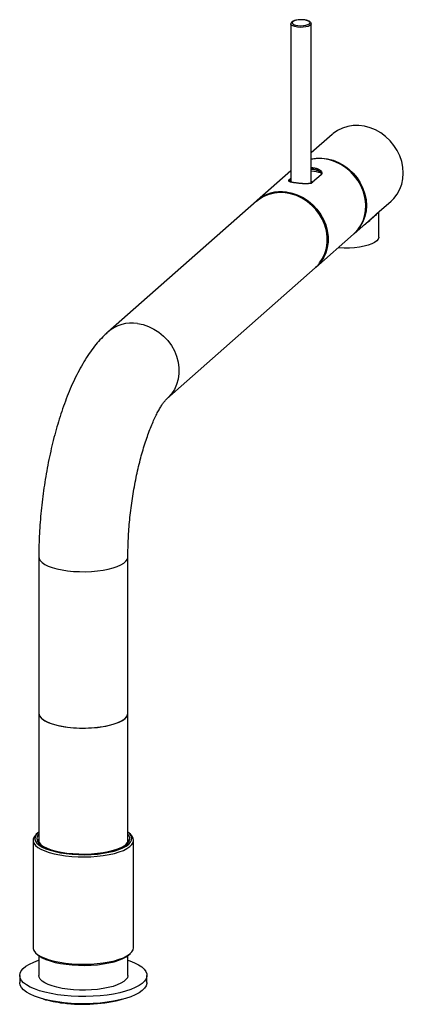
# Paper-space layout '_Dimetric' of a CAD drawing. Header units: millimetres. Extents: x -25 to 126, y -9 to 379.
import ezdxf

# ---------------------------------------------------------------- set-up
doc = ezdxf.new("R2010")
doc.units = ezdxf.units.MM

psp = doc.layouts.new('_Dimetric')

# ---------------------------------------------------------------- linework, layer by layer
at = {"color": 7, "linetype": 'Continuous', "lineweight": 25}
for p, q in [((81.51, 376.87), (81.51, 314.74)), ((89.51, 314.32), (89.51, 376.87)), ((97.74, 333.45), (89.51, 326.19)), ((81.51, 319.13), (68.22, 307.42)), ((89.95, 314.57), (93.31, 317.53)), ((93.4, 317.57), (90.04, 314.61)), ((93.31, 317.53), (93.4, 317.57)), ((80.97, 315.75), (81.51, 316.22)), ((80.97, 315.75), (81.06, 315.69)), ((81.51, 315.41), (80.98, 314.94)), ((81.51, 316.08), (81.06, 315.69)), ((81.06, 315.69), (81.06, 315.13)), ((81.06, 315.13), (81.51, 315.52)), ((90.04, 314.61), (89.95, 314.57)), ((67.97, 307.2), (9.64, 255.75)), ((116.26, 303.12), (120.89, 307.2)), ((116.13, 293.09), (116.13, 302.76)), ((106.4, 294.42), (113.14, 300.36)), ((91.37, 281.17), (106.15, 294.2)), ((32.79, 229.5), (91.12, 280.95)), ((-17.5, 167.35), (-17.5, 55.91)), ((17.5, 55.91), (17.5, 167.35)), ((-17.82, 58.86), (-18.47, 58.28)), ((18.47, 58.28), (17.82, 58.86)), ((-19.75, 55.96), (-19.75, 13.77)), ((19.75, 13.77), (19.75, 55.96)), ((-18.47, 11.44), (-17.82, 10.86)), ((-17.5, 10.6), (-17.5, 2.83)), ((17.5, 2.83), (17.5, 10.6)), ((17.82, 10.86), (18.47, 11.44)), ((-25, 2.83), (-25, 0)), ((25, 0), (25, 2.83))]:
    psp.add_line(p, q, dxfattribs=at)
at = {"color": 8, "linetype": 'Continuous', "lineweight": 25}
psp.add_line((81.51, 314.97), (81.31, 314.79), dxfattribs=at)
at = {"color": 8, "linetype": 'Continuous', "lineweight": 25, "flags": 128}
for points in [[(84.09, 375.63), (83.1, 375.81), (82.29, 376.08), (81.75, 376.41), (81.52, 376.78), (81.51, 376.87)], [(89.51, 376.87), (89.41, 376.58), (89.01, 376.23), (88.32, 375.93), (87.41, 375.7), (86.34, 375.57), (85.2, 375.54), (84.09, 375.63)], [(21.21, 259.12), (23.44, 258.69), (25.63, 257.96), (27.73, 256.94), (29.72, 255.65), (31.54, 254.12), (33.18, 252.38), (34.59, 250.46), (35.75, 248.38), (36.64, 246.21), (37.24, 243.96), (37.54, 241.69), (37.54, 239.44), (37.24, 237.25), (36.64, 235.16), (35.75, 233.2), (34.59, 231.43), (33.18, 229.86), (32.83, 229.54)], [(-17.5, 167.35), (-17.38, 166.67), (-16.94, 165.89), (-16.19, 165.13), (-15.13, 164.42), (-13.79, 163.76), (-12.2, 163.17), (-10.37, 162.65), (-8.36, 162.22), (-6.19, 161.89)], [(-6.19, 161.89), (-3.9, 161.66), (-1.54, 161.54), (0.85, 161.52), (3.22, 161.61), (5.53, 161.81), (7.74, 162.12), (9.81, 162.52), (11.69, 163.01), (13.35, 163.58), (14.77, 164.22), (15.91, 164.92), (16.75, 165.66), (17.29, 166.44), (17.5, 167.23), (17.5, 167.35)]]:
    psp.add_lwpolyline(points, dxfattribs=at)
at = {"color": 7, "linetype": 'Continuous', "lineweight": 25, "flags": 128}
for points in [[(84.27, 376.25), (85.34, 376.18), (86.43, 376.22), (87.43, 376.37), (88.24, 376.62), (88.78, 376.93), (89, 377.29), (88.88, 377.65), (88.43, 377.99), (87.7, 378.26), (86.74, 378.44), (85.67, 378.51), (84.58, 378.47), (83.59, 378.32), (82.78, 378.07), (82.23, 377.76), (82.01, 377.4), (82.13, 377.04), (82.58, 376.7), (83.32, 376.43), (84.27, 376.25)], [(120.89, 307.2), (122.02, 308.31), (123.31, 309.99), (124.33, 311.86), (125.08, 313.89), (125.54, 316.04), (125.69, 318.26), (125.54, 320.53), (125.08, 322.79), (124.33, 325.01), (123.31, 327.14), (122.02, 329.14), (120.49, 330.98), (118.76, 332.62), (116.85, 334.03), (114.8, 335.18), (112.65, 336.06), (110.44, 336.65), (108.2, 336.93), (105.99, 336.9), (103.84, 336.56), (101.79, 335.93), (99.88, 335), (98.15, 333.79), (97.74, 333.45)], [(89.51, 323.82), (91.49, 324.12), (93.71, 324.14), (95.94, 323.86), (98.15, 323.28), (100.3, 322.4), (102.35, 321.24), (104.26, 319.83), (106, 318.19), (107.52, 316.36), (108.81, 314.35), (109.84, 312.22), (110.59, 310.01), (111.04, 307.75), (111.19, 305.48), (111.04, 303.25), (110.59, 301.11), (109.84, 299.08), (108.81, 297.21), (107.52, 295.53), (106.27, 294.31)], [(106.15, 294.2), (106.54, 294.56), (107.95, 296.13), (109.11, 297.9), (110, 299.86), (110.6, 301.95), (110.91, 304.14), (110.91, 306.39), (110.6, 308.66), (110, 310.91), (109.11, 313.08), (107.95, 315.15), (106.54, 317.08), (104.91, 318.82), (103.08, 320.35), (101.1, 321.64), (98.99, 322.66), (96.8, 323.39), (94.58, 323.82), (92.35, 323.95), (90.16, 323.77), (89.51, 323.65)], [(67.97, 307.2), (69.16, 308.13), (70.99, 309.21), (72.98, 310.01), (75.1, 310.51), (77.3, 310.7), (79.55, 310.57), (81.79, 310.13), (84, 309.39), (86.12, 308.36), (88.11, 307.06), (89.94, 305.51), (91.58, 303.75), (92.99, 301.8), (94.14, 299.71), (95.02, 297.51), (95.61, 295.24), (95.89, 292.96), (95.87, 290.69), (95.53, 288.49), (94.9, 286.4), (93.97, 284.45), (92.77, 282.68), (91.32, 281.12), (91.12, 280.95)], [(92.46, 282.46), (92.83, 282.93), (94, 284.71), (94.9, 286.67), (95.5, 288.77), (95.8, 290.97), (95.79, 293.22), (95.48, 295.5), (94.86, 297.75), (93.96, 299.93), (92.78, 302), (91.35, 303.91), (89.69, 305.65), (87.85, 307.16), (85.84, 308.42), (83.72, 309.42), (81.52, 310.12), (79.28, 310.52), (77.05, 310.61), (74.87, 310.38), (72.77, 309.84), (70.81, 309.01), (69.01, 307.89), (68.41, 307.43)], [(94.43, 285.31), (95.08, 286.81), (95.68, 288.91), (95.98, 291.11), (95.98, 293.38), (95.66, 295.65), (95.05, 297.9), (94.14, 300.08), (92.96, 302.15), (91.53, 304.07), (89.88, 305.81), (88.03, 307.32), (86.03, 308.59), (83.9, 309.58), (81.7, 310.28), (79.46, 310.68), (77.23, 310.77), (75.04, 310.54), (72.94, 310.01), (72.72, 309.93)], [(94.22, 284.91), (95.1, 286.83), (95.7, 288.91), (96, 291.09), (96, 293.33), (95.7, 295.59), (95.1, 297.82), (94.21, 299.99), (93.06, 302.05), (91.66, 303.96), (90.03, 305.69), (88.22, 307.21), (86.25, 308.49), (84.15, 309.5), (81.98, 310.23), (79.76, 310.67)], [(79.8, 310.79), (82.03, 310.36), (84.21, 309.62), (86.32, 308.6), (88.3, 307.32), (90.13, 305.79), (91.76, 304.05), (93.17, 302.12), (94.33, 300.05), (95.22, 297.87), (95.82, 295.63), (96.13, 293.36), (96.13, 291.11), (95.82, 288.92), (95.22, 286.82), (94.33, 284.87), (93.17, 283.09), (91.76, 281.52), (91.25, 281.06)], [(116.13, 293.09), (116.12, 292.89), (115.86, 292.21), (115.29, 291.56), (114.42, 290.94), (113.28, 290.38), (111.88, 289.89), (110.27, 289.47), (108.48, 289.14), (106.56, 288.91), (104.56, 288.78), (102.52, 288.76), (100.49, 288.85), (100.11, 288.88)], [(-17.5, 105.88), (-17.38, 105.2), (-16.94, 104.42), (-16.19, 103.66), (-15.13, 102.95), (-13.79, 102.29), (-12.2, 101.69), (-10.37, 101.18), (-8.36, 100.75), (-6.19, 100.42)], [(-17.5, 105.88), (-17.48, 105.6), (-17.2, 104.8), (-16.6, 104.03), (-15.7, 103.3), (-14.49, 102.61), (-13.02, 101.98), (-11.31, 101.43), (-9.39, 100.95), (-7.29, 100.57), (-5.06, 100.29), (-2.73, 100.12), (-0.35, 100.05), (2.04, 100.08), (4.39, 100.23), (6.65, 100.48), (8.79, 100.83), (10.77, 101.28), (12.55, 101.81), (14.09, 102.42), (15.37, 103.09), (16.37, 103.82)], [(-6.19, 100.42), (-3.9, 100.19), (-1.54, 100.07), (0.85, 100.05), (3.22, 100.14), (5.53, 100.34), (7.74, 100.65), (9.81, 101.05), (11.69, 101.54), (13.35, 102.11), (14.77, 102.75), (15.91, 103.45), (16.75, 104.19), (17.29, 104.97), (17.5, 105.76), (17.5, 105.88)], [(-18.47, 58.28), (-18.69, 58.08), (-19.35, 57.27), (-19.7, 56.43), (-19.72, 55.59), (-19.42, 54.75), (-18.8, 53.94), (-17.87, 53.15), (-16.65, 52.41), (-15.15, 51.73), (-13.41, 51.12), (-11.44, 50.59), (-9.29, 50.15), (-6.98, 49.8)], [(-17.5, 59.12), (-17.82, 58.86), (-18.55, 58.07), (-18.96, 57.25), (-19.04, 56.42), (-18.8, 55.59), (-18.24, 54.78), (-17.36, 54), (-16.19, 53.27), (-14.74, 52.59), (-13.04, 51.99), (-11.12, 51.46), (-9, 51.02), (-6.74, 50.68)], [(-17.5, 58.34), (-17.63, 58.19), (-18.1, 57.39), (-18.25, 56.58), (-18.07, 55.77), (-17.57, 54.97), (-16.76, 54.21), (-15.64, 53.48), (-14.25, 52.82), (-12.6, 52.22), (-10.73, 51.7), (-8.67, 51.26), (-6.45, 50.93)], [(-6.98, 49.8), (-4.56, 49.55), (-2.07, 49.41), (0.46, 49.37), (2.98, 49.45), (5.45, 49.63), (7.84, 49.91), (10.09, 50.3), (12.18, 50.77), (14.07, 51.33), (15.72, 51.97), (17.12, 52.68), (18.24, 53.43), (19.06, 54.23), (19.57, 55.06), (19.75, 55.9), (19.61, 56.74), (19.15, 57.57), (18.47, 58.28)], [(-6.74, 50.68), (-4.35, 50.43), (-1.89, 50.3), (0.6, 50.27), (3.08, 50.35), (5.5, 50.54), (7.84, 50.83), (10.04, 51.22), (12.06, 51.7), (13.89, 52.27), (15.47, 52.91), (16.79, 53.61), (17.82, 54.37), (18.55, 55.17), (18.96, 55.98), (19.04, 56.81), (18.8, 57.64), (18.24, 58.45), (17.5, 59.12)], [(-6.45, 50.93), (-4.12, 50.69), (-1.71, 50.56), (0.72, 50.54), (3.15, 50.62), (5.52, 50.82), (7.79, 51.11), (9.92, 51.51), (11.87, 51.99), (13.61, 52.56), (15.11, 53.2), (16.34, 53.91), (17.28, 54.66), (17.91, 55.44), (18.22, 56.25), (18.2, 57.06), (17.86, 57.86), (17.5, 58.34)], [(-17.84, 55.34), (-17.71, 55.9), (-17.5, 56.32)], [(17.5, 56.32), (17.81, 55.58), (17.84, 55.34)], [(-19.75, 13.77), (-19.72, 13.4), (-19.42, 12.56), (-18.8, 11.75), (-17.87, 10.96), (-16.65, 10.22), (-15.15, 9.54), (-13.41, 8.93), (-11.44, 8.4), (-9.29, 7.96), (-6.98, 7.61)], [(-6.98, 7.61), (-4.56, 7.36), (-2.07, 7.22), (0.46, 7.19), (2.98, 7.26), (5.45, 7.44), (7.84, 7.72), (10.09, 8.11), (12.18, 8.58), (14.07, 9.15), (15.72, 9.78), (17.12, 10.49), (18.24, 11.24), (19.06, 12.04), (19.57, 12.87), (19.75, 13.71), (19.75, 13.77)], [(17.5, 8.78), (18.25, 8.52), (20.08, 7.79), (21.65, 7), (22.93, 6.15), (23.92, 5.26), (24.59, 4.33), (24.94, 3.39), (24.97, 2.44), (24.67, 1.49), (24.06, 0.56), (23.12, -0.34), (21.89, -1.2), (20.37, -2), (18.59, -2.75), (16.56, -3.42), (14.31, -4), (11.89, -4.5), (9.3, -4.91), (6.59, -5.21), (3.8, -5.41), (0.96, -5.5), (-1.89, -5.48), (-4.72, -5.35), (-7.49, -5.12), (-10.16, -4.79), (-12.7, -4.35), (-15.07, -3.82), (-17.24, -3.2), (-19.2, -2.51), (-20.9, -1.75), (-22.32, -0.92), (-23.46, -0.05), (-24.29, 0.86), (-24.81, 1.8), (-25, 2.75), (-24.86, 3.7), (-24.41, 4.64), (-23.63, 5.55), (-22.54, 6.43), (-21.16, 7.26), (-19.51, 8.04), (-17.6, 8.75), (-17.5, 8.78)], [(-17.82, 10.86), (-17.36, 10.49), (-16.19, 9.76), (-14.74, 9.08), (-13.04, 8.48), (-11.12, 7.95), (-9, 7.51), (-6.73, 7.17)], [(-6.73, 7.17), (-4.35, 6.92), (-1.89, 6.79), (0.6, 6.76), (3.08, 6.84), (5.5, 7.03), (7.84, 7.32), (10.04, 7.71), (12.06, 8.19), (13.88, 8.76), (15.47, 9.4), (16.79, 10.1), (17.82, 10.86)], [(25, 0), (24.97, -0.39), (24.67, -1.34), (24.06, -2.27), (23.12, -3.17), (21.89, -4.03), (20.37, -4.83), (18.59, -5.57), (16.56, -6.24), (14.31, -6.83), (11.89, -7.33), (9.3, -7.74), (6.59, -8.04), (3.8, -8.24), (0.96, -8.33), (-1.89, -8.31), (-4.72, -8.18), (-7.49, -7.95), (-10.16, -7.61), (-12.7, -7.18), (-15.07, -6.65), (-17.24, -6.03), (-19.2, -5.34), (-20.9, -4.57), (-22.32, -3.75), (-23.46, -2.88), (-24.29, -1.97), (-24.81, -1.03), (-25, -0.08), (-25, 0)], [(17.5, 2.83), (17.5, 2.71), (17.29, 1.92), (16.75, 1.14), (15.91, 0.4), (14.77, -0.3), (13.35, -0.94), (11.69, -1.51), (9.81, -2), (7.74, -2.4), (5.53, -2.71), (3.22, -2.91), (0.85, -3), (-1.54, -2.98), (-3.9, -2.86), (-6.19, -2.63), (-8.36, -2.3), (-10.37, -1.87), (-12.2, -1.35), (-13.79, -0.76), (-15.13, -0.1), (-16.19, 0.61), (-16.94, 1.37), (-17.38, 2.15), (-17.5, 2.83)]]:
    psp.add_lwpolyline(points, dxfattribs=at)
at = {"color": 7, "linetype": 'Continuous', "lineweight": 25}
for centre, radius, start, end in [((92.3, 305.32), 18.64, 354.7518, 88.2746), ((88.26, 303.38), 15.69, 70.3984, 85.425), ((77.72, 296.37), 14.57, 81.8217, 131.348), ((77.75, 295.7), 15.1, 82.3589, 111.2236), ((14.73, 106.05), 2.78, 306.2095, 356.3426), ((-14.99, 56), 2.51, 182.1595, 227.382), ((14.9, 56.04), 2.6, 313.4301, 357.0284), ((-2.96, 37.22), 45.53, 253.6051, 263.7154), ((-0.02, 52.26), 60.81, 262.5063, 285.0906)]:
    psp.add_arc(centre, radius, start, end, dxfattribs=at)
at = {"color": 8, "linetype": 'Continuous', "lineweight": 25}
psp.add_arc((19.14, 244.69), 14.58, 81.8309, 130.6838, dxfattribs=at)
at = {"color": 7, "linetype": 'Continuous', "lineweight": 25}
for points, knots in [([(84.65, 378.5), (84.57, 378.49), (84.14, 378.47), (83.42, 378.34), (82.58, 378.09), (81.99, 377.77), (81.59, 377.37), (81.54, 377.03), (81.51, 376.87)], [0, 0, 0, 0, 0.0495943, 0.2560965, 0.4656235, 0.6829406, 0.8514581, 1, 1, 1, 1]), ([(87.83, 378.25), (87.71, 378.28), (87.32, 378.4), (86.5, 378.51), (85.52, 378.56), (84.91, 378.52), (84.65, 378.5)], [0, 0, 0, 0, 0.13612, 0.452811, 0.764385, 1, 1, 1, 1]), ([(89.48, 376.86), (89.49, 376.91), (89.53, 377.12), (89.32, 377.48), (88.94, 377.82), (88.45, 378.09), (88.01, 378.2), (87.83, 378.25)], [0, 0, 0, 0, 0.0660966, 0.2959436, 0.5277977, 0.8146912, 1, 1, 1, 1]), ([(89.51, 320.35), (89.55, 320.35), (89.92, 320.37), (90.58, 320.31), (91.44, 320.15), (92.45, 319.79), (93.39, 319.15), (93.75, 318.42), (93.68, 317.89), (93.49, 317.68), (93.4, 317.57)], [0, 0, 0, 0, 0.016624, 0.125868, 0.235758, 0.345109, 0.563396, 0.781103, 0.889965, 1, 1, 1, 1]), ([(93.31, 317.53), (93.4, 317.64), (93.59, 317.85), (93.66, 318.37), (93.31, 319.09), (92.39, 319.72), (91.4, 320.07), (90.55, 320.23), (89.91, 320.29), (89.55, 320.27), (89.51, 320.27)], [0, 0, 0, 0, 0.110313, 0.219432, 0.437528, 0.655943, 0.765262, 0.875084, 0.984261, 1, 1, 1, 1]), ([(89.51, 319.77), (89.86, 319.77), (90.64, 319.77), (91.72, 319.51), (92.51, 319.14), (92.93, 318.82), (93.1, 318.66), (93.19, 318.57), (93.23, 318.52), (93.25, 318.5), (93.26, 318.49), (93.26, 318.49), (93.42, 318.3), (93.5, 318.1), (93.58, 317.9)], [0, 0, 0, 0, 0.17035, 0.377526, 0.584946, 0.688475, 0.740692, 0.766864, 0.7857, 0.790761, 0.792202, 0.79265, 0.792917, 1, 1, 1, 1]), ([(93.44, 318.2), (93.42, 318.24), (93.3, 318.47), (92.76, 318.89), (91.82, 319.34), (90.7, 319.61), (89.88, 319.61), (89.51, 319.61)], [0, 0, 0, 0, 0.041696, 0.291327, 0.540218, 0.788424, 1, 1, 1, 1]), ([(90.04, 314.61), (90.02, 314.59), (89.98, 314.56), (89.92, 314.51), (89.84, 314.46), (89.74, 314.41), (89.58, 314.33), (89.35, 314.25), (89.04, 314.17), (88.7, 314.11), (88.41, 314.08), (88.15, 314.06), (87.88, 314.04), (87.51, 314.04), (87.07, 314.04), (86.69, 314.06), (86.38, 314.07), (86.07, 314.09), (85.67, 314.12), (85.2, 314.16), (84.72, 314.21), (84.25, 314.26), (83.8, 314.32), (83.36, 314.38), (82.94, 314.44), (82.55, 314.5), (82.19, 314.56), (81.86, 314.63), (81.56, 314.69), (81.3, 314.77), (81.09, 314.84), (80.91, 314.93), (80.78, 315.02), (80.71, 315.1), (80.68, 315.17), (80.66, 315.24), (80.66, 315.34), (80.72, 315.47), (80.8, 315.58), (80.88, 315.67), (80.93, 315.71), (80.96, 315.74), (80.97, 315.75)], [0, 0, 0, 0, 0.0104276, 0.0208517, 0.0312845, 0.0468057, 0.0623501, 0.093515, 0.124887, 0.1560167, 0.1871502, 0.1975844, 0.2185472, 0.2497709, 0.2808873, 0.3121881, 0.3279287, 0.3435741, 0.3747032, 0.4058818, 0.4373371, 0.468572, 0.4997115, 0.5310797, 0.5624558, 0.5936196, 0.6248891, 0.6563272, 0.6875105, 0.7186938, 0.7501086, 0.7813173, 0.812409, 0.8436777, 0.8593915, 0.875004, 0.9060586, 0.9371588, 0.9685564, 0.9842686, 0.9921313, 1, 1, 1, 1]), ([(81.06, 315.69), (80.97, 315.6), (80.79, 315.41), (80.7, 315.11), (80.95, 314.96), (81.11, 314.86)], [0, 0, 0, 0, 0.272963, 0.542971, 1, 1, 1, 1]), ([(89.51, 315.08), (89.54, 315.04), (89.72, 314.86), (89.8, 314.64), (89.78, 314.48), (89.78, 314.46)], [0, 0, 0, 0, 0.175778, 0.903293, 1, 1, 1, 1]), ([(89.54, 314.32), (89.56, 314.33), (89.62, 314.35), (89.69, 314.39), (89.78, 314.44), (89.86, 314.5), (89.92, 314.55), (89.95, 314.57)], [0, 0, 0, 0, 0.167305, 0.333389, 0.498265, 0.749581, 1, 1, 1, 1]), ([(113.13, 300.36), (113.46, 300.65), (114.41, 301.5), (115.56, 302.57), (116.21, 303.08), (116.25, 303.11), (116.26, 303.12)], [0, 0, 0, 0, 0.179396, 0.520465, 0.861829, 1, 1, 1, 1]), ([(116.14, 302.76), (116.13, 302.79), (116.13, 302.82), (116.14, 302.85), (116.14, 302.85)], [0, 0, 0, 0, 0.852998, 1, 1, 1, 1]), ([(9.64, 255.75), (9.15, 255.31), (7.88, 254.15), (5.94, 252.07), (3.8, 249.44), (1.72, 246.49), (-0.28, 243.27), (-2.17, 239.82), (-3.93, 236.2), (-5.56, 232.46), (-7.08, 228.59), (-8.48, 224.61), (-9.79, 220.54), (-10.99, 216.37), (-12.09, 212.11), (-13.09, 207.79), (-13.99, 203.4), (-14.8, 198.96), (-15.5, 194.49), (-16.1, 189.99), (-16.6, 185.48), (-16.99, 180.98), (-17.28, 176.5), (-17.45, 172.13), (-17.5, 169.09), (-17.5, 167.53), (-17.5, 167.35)], [0, 0, 0, 0, 0.025823, 0.067888, 0.111991, 0.158468, 0.206219, 0.253903, 0.300878, 0.347018, 0.392387, 0.437103, 0.481287, 0.525046, 0.568469, 0.611631, 0.654596, 0.697418, 0.740145, 0.782821, 0.825487, 0.868175, 0.910922, 0.953772, 0.994606, 1, 1, 1, 1]), ([(17.5, 167.35), (17.5, 167.96), (17.51, 169.72), (17.59, 172.72), (17.77, 176.35), (18.05, 180.05), (18.41, 183.78), (18.87, 187.52), (19.41, 191.24), (20.03, 194.92), (20.73, 198.54), (21.5, 202.06), (22.33, 205.46), (23.22, 208.72), (24.16, 211.81), (25.13, 214.71), (26.12, 217.39), (27.11, 219.84), (28.1, 222.04), (29.06, 223.97), (29.96, 225.61), (30.79, 226.97), (31.52, 228.02), (32.12, 228.79), (32.54, 229.26), (32.73, 229.45), (32.78, 229.49), (32.79, 229.5)], [0, 0, 0, 0, 0.023412, 0.067766, 0.112311, 0.157046, 0.201911, 0.246854, 0.291821, 0.336749, 0.381583, 0.426268, 0.470747, 0.514957, 0.558827, 0.602277, 0.645221, 0.687558, 0.729181, 0.769973, 0.809816, 0.848602, 0.886243, 0.922702, 0.958013, 0.989196, 1, 1, 1, 1])]:
    psp.add_open_spline(points, degree=3, knots=knots, dxfattribs=at)
at = {"color": 8, "linetype": 'Continuous', "lineweight": 25}
psp.add_open_spline([(116.1, 302.76), (116.1, 302.76), (116.08, 302.76), (115.45, 302.28), (114.26, 301.17), (112.93, 299.94), (111.56, 298.76), (110.52, 297.9), (109.86, 297.46), (109.83, 297.44)], degree=3, knots=[0, 0, 0, 0, 0.115703, 0.332616, 0.549215, 0.685427, 0.8253, 0.991959, 1, 1, 1, 1], dxfattribs=at)

doc.saveas('drawing.dxf')
